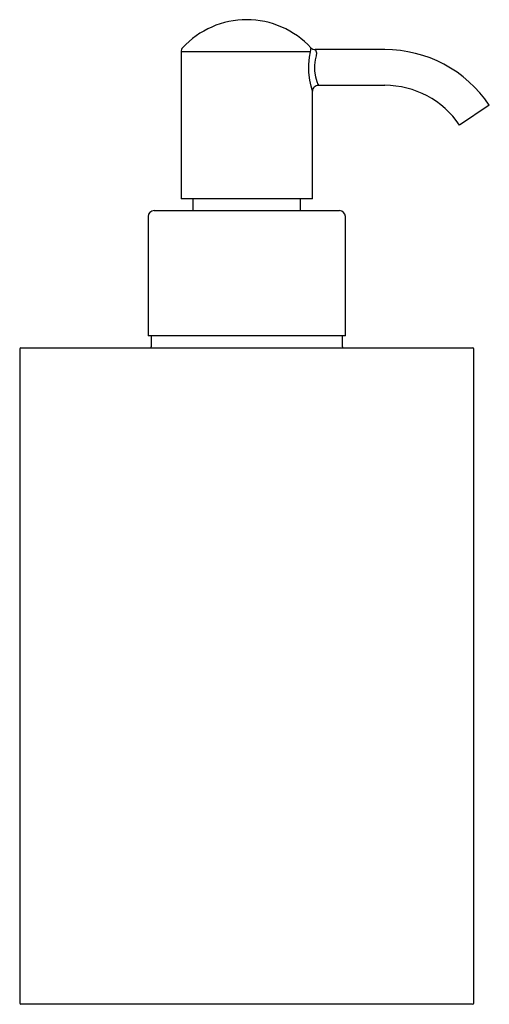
# Model space of a CAD drawing. Header units: millimetres. Extents: x 753.718 to 753.797, y 234.647 to 234.812.
import ezdxf

# ---------------------------------------------------------------- set-up
doc = ezdxf.new("R2010")
doc.units = ezdxf.units.MM
doc.layers.add('SANINDUSA', color=3, linetype='Continuous')

msp = doc.modelspace()

# ---------------------------------------------------------------- linework, layer by layer
at = {"layer": 'SANINDUSA'}
for p, q in [((753.745304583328, 234.8068099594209), (753.745304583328, 234.7821925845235)), ((753.7669493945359, 234.8068099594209), (753.745304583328, 234.8068099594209)), ((753.7670648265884, 234.8074289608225), (753.7670419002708, 234.8074855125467)), ((753.7670537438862, 234.8073432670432), (753.7670648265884, 234.8074289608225)), ((753.7677501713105, 234.8071925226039), (753.7678018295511, 234.8071251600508)), ((753.7794045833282, 234.8071925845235), (753.7677700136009, 234.8071925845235)), ((753.7678018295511, 234.8071251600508), (753.7678921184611, 234.8069555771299)), ((753.7673045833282, 234.7821925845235), (753.7673045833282, 234.8002145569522)), ((753.7682975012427, 234.8011925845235), (753.7794045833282, 234.8011925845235)), ((753.7968959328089, 234.7978638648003), (753.7919132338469, 234.7945213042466)), ((753.7673045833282, 234.7821925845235), (753.745304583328, 234.7821925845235)), ((753.7473045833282, 234.7821925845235), (753.7473045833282, 234.7801925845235)), ((753.765304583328, 234.7801925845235), (753.765304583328, 234.7821925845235)), ((753.7408045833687, 234.7801925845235), (753.7718045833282, 234.7801925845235)), ((753.7398045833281, 234.7791925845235), (753.7398045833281, 234.7591925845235)), ((753.7728045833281, 234.7591925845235), (753.7728045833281, 234.7791925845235)), ((753.7728045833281, 234.7591925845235), (753.7398045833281, 234.7591925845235)), ((753.7403045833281, 234.7591925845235), (753.7403045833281, 234.7573925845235)), ((753.7723045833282, 234.7573925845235), (753.7723045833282, 234.7591925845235)), ((753.7185045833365, 234.7571925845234), (753.794104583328, 234.7571925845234)), ((753.7183045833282, 234.7569925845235), (753.7183045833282, 234.6473925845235)), ((753.7943045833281, 234.6473925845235), (753.7943045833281, 234.7569925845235)), ((753.794104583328, 234.6471925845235), (753.718504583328, 234.6471925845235))]:
    msp.add_line(p, q, dxfattribs=at)
at = {"layer": 'SANINDUSA', "flags": 128}
for points in [[(753.7672979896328, 234.8002145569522), (753.767303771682, 234.800195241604), (753.7672292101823, 234.8004464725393), (753.7670610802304, 234.801078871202), (753.7668557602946, 234.8020739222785), (753.7667046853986, 234.8033429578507), (753.7666846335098, 234.8046679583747), (753.7667908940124, 234.8058851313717), (753.7669493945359, 234.8068099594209)], [(753.7669493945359, 234.8068099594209), (753.7670442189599, 234.8071481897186), (753.7670537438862, 234.8073432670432)], [(753.7678921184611, 234.8069555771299), (753.7679679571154, 234.806662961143), (753.7679171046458, 234.8061556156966)], [(753.7679171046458, 234.8061556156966), (753.7677441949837, 234.8054619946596), (753.7676282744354, 234.8045491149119), (753.7676501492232, 234.8035553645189), (753.7678149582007, 234.8026035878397), (753.7680389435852, 234.8018572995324), (753.7682223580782, 234.8013830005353), (753.768303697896, 234.8011945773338), (753.7682977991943, 234.8012081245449)]]:
    msp.add_lwpolyline(points, dxfattribs=at)
at = {"layer": 'SANINDUSA'}
for centre, radius, start, end in [((753.7563045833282, 234.7975925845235), 0.0146, 42.6562114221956, 137.3320745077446), ((753.7463045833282, 234.8068099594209), 0.001, 137.3320745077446, 180), ((753.7677569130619, 234.8082113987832), 0.0010188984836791, 225.4323624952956, 270.7367036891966), ((753.7794045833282, 234.7861300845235), 0.0210625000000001, 33.85502613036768, 90), ((753.7682792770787, 234.8002074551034), 0.0009711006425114, 88.91238390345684, 179.6184157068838), ((753.7794045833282, 234.7861300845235), 0.0150625, 33.85502613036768, 90), ((753.740804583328, 234.7791925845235), 0.0010000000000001, 90, 180), ((753.7718045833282, 234.7791925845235), 0.0009999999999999, 0, 90), ((753.718504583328, 234.7569925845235), 0.0002000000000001, 90, 180), ((753.7401045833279, 234.7573925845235), 0.0002000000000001, 270, 0), ((753.772504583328, 234.7573925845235), 0.0002, 180, 270), ((753.794104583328, 234.7569925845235), 0.0002, 0, 90), ((753.718504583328, 234.6473925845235), 0.0002000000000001, 180, 270), ((753.794104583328, 234.6473925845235), 0.0002, 270, 0)]:
    msp.add_arc(centre, radius, start, end, dxfattribs=at)

doc.saveas('drawing.dxf')
